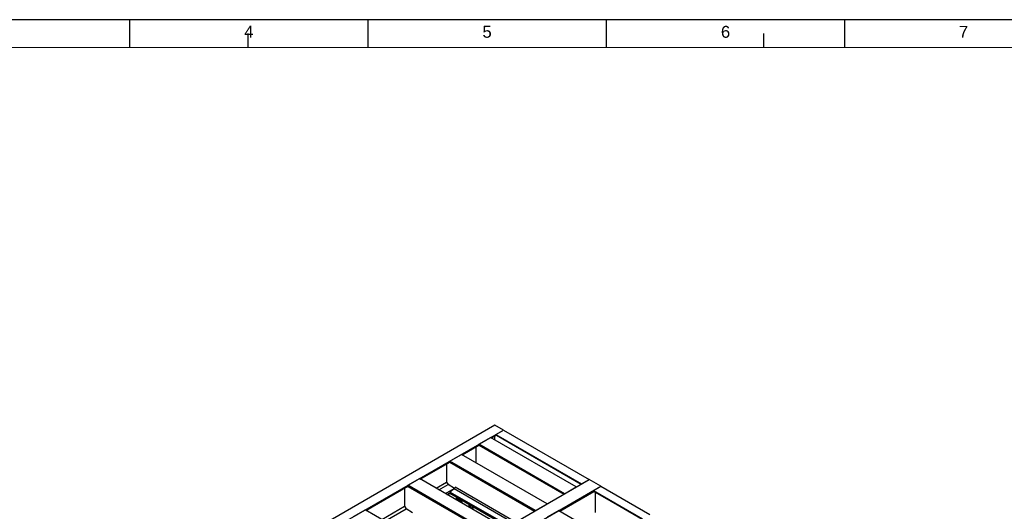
# Model space of a CAD drawing. Header units: millimetres. Extents: x 0 to 25230, y 0 to 17820.
# Tile 107 of 244: x 4573 to 12020, y 14102 to 17820. Entities that reach past the tile are written whole.
import ezdxf

# ---------------------------------------------------------------- set-up
doc = ezdxf.new("R2010")
doc.units = ezdxf.units.MM
doc.linetypes.add('SLD-Sólida', pattern=[0])
doc.layers.add('DETALHAMENTO', color=8, linetype='SLD-Sólida')
doc.layers.add('REFERÊNCIAS', color=9, linetype='SLD-Sólida')
doc.styles.add('SLDTEXTSTYLE0', font='ARIAL.TTF')

msp = doc.modelspace()

# ---------------------------------------------------------------- linework, layer by layer
at = {"color": 7, "linetype": 'SLD-Sólida', "lineweight": 18, "ltscale": 30}
msp.add_line((750, 17610), (25020, 17610), dxfattribs=at)
at = {"layer": 'DETALHAMENTO', "color": 7, "ltscale": 30}
for p, q in [((5406.4, 17820), (3604.3, 17820)), ((7208.6, 17820), (5406.4, 17820)), ((9010.7, 17820), (7208.6, 17820)), ((10812.9, 17820), (9010.7, 17820)), ((12615, 17820), (10812.9, 17820)), ((6300, 17610), (6300, 17715)), ((10200, 17610), (10200, 17715))]:
    msp.add_line(p, q, dxfattribs=at)
at = {"layer": 'DETALHAMENTO', "color": 7, "linetype": 'SLD-Sólida', "ltscale": 30}
for p, q in [((5406.4, 17610), (5406.4, 17820)), ((7208.6, 17610), (7208.6, 17820)), ((9010.7, 17610), (9010.7, 17820)), ((10812.9, 17610), (10812.9, 17820))]:
    msp.add_line(p, q, dxfattribs=at)
at = {"layer": 'REFERÊNCIAS', "linetype": 'SLD-Sólida', "lineweight": 25, "ltscale": 30}
for p, q in [((8167.9, 14752.7), (3614.1, 12123.9)), ((8231.5, 14716), (8167.9, 14752.7)), ((3677.8, 12087.2), (8231.5, 14716)), ((8137.9, 14657.4), (8176.1, 14679.5)), ((8140.3, 14656.1), (8178.4, 14678.1)), ((8167.9, 14640.1), (8167.9, 14672)), ((8175, 14683.3), (8231.5, 14716)), ((8175, 14683.3), (8823.2, 14309.1)), ((8175, 14683.3), (8175, 14681.3)), ((8175, 14681.3), (8821.5, 14308.1)), ((8175.7, 14679.7), (8820.4, 14307.5)), ((8178.4, 14678.1), (8820.4, 14307.5)), ((8231.5, 14716), (8879.8, 14341.8)), ((7917.6, 14530.2), (8045.6, 14604.1)), ((7919.9, 14528.9), (8045.7, 14601.5)), ((8045.6, 14608.7), (8134, 14659.7)), ((8045.6, 14608.7), (8045.6, 14602.2)), ((8693.9, 14234.4), (8045.6, 14608.7)), ((8688.3, 14231.2), (8045.6, 14602.2)), ((8046.4, 14600.6), (8687.3, 14230.6)), ((8782.3, 14285.5), (8134, 14659.7)), ((7825.3, 14481.5), (7913.7, 14532.5)), ((8561.9, 14158.3), (7913.7, 14532.5)), ((8022.4, 14588), (8022.4, 14469.8)), ((7600.1, 14347), (7825.3, 14477)), ((7602.5, 14345.6), (7825.4, 14474.3)), ((7802, 14460.8), (7802, 14322.7)), ((7825.3, 14481.5), (7825.3, 14475)), ((8473.6, 14107.2), (7825.3, 14481.5)), ((8468, 14104), (7825.3, 14475)), ((7826, 14473.4), (8466.9, 14103.4)), ((4326, 11712.9), (8879.8, 14341.8)), ((7507.8, 14298.2), (7596.2, 14349.2)), ((7507.8, 14298.2), (7507.8, 14291.7)), ((8156.1, 13924), (7507.8, 14298.2)), ((8244.5, 13975), (7596.2, 14349.2)), ((7722.1, 14276.6), (7802, 14322.7)), ((7744.2, 14263.7), (7813.1, 14303.5)), ((7802, 14322.7), (7813.3, 14303.1)), ((7861.8, 14273.1), (7813.3, 14303.1)), ((8823.2, 14309.1), (8879.8, 14341.8)), ((8968.2, 14290.7), (8879.8, 14341.8)), ((4414.4, 11661.9), (8968.2, 14290.7)), ((7190, 14110.2), (7507.8, 14293.7)), ((7192.3, 14108.8), (7507.9, 14291)), ((7484.5, 14277.5), (7484.5, 14139.4)), ((8150.5, 13920.7), (7507.8, 14291.7)), ((7508.5, 14290.1), (8149.4, 13920.1)), ((7793.3, 14235.4), (7860.2, 14274)), ((7804.4, 14229), (7825.3, 14241)), ((7808.4, 14226.7), (7825.3, 14236.5)), ((7825.3, 14243), (7825.3, 14236.5)), ((8267, 13988), (7825.3, 14243)), ((8261.4, 13984.8), (7825.3, 14236.5)), ((7859.1, 14270.5), (7827.5, 14247.1)), ((8271.6, 13990.7), (7827.5, 14247.1)), ((8307.7, 14011.5), (7859.1, 14270.5)), ((8321.8, 14019.7), (7865.7, 14283)), ((8655.9, 14104), (8914.4, 14253.2)), ((8657, 14103.4), (8915.4, 14252.6)), ((8693.9, 14234.4), (8782.3, 14285.5)), ((8911.6, 14258.1), (8968.2, 14290.7)), ((8911.6, 14258.1), (9282.8, 14043.8)), ((8911.6, 14258.1), (8911.6, 14256)), ((8911.6, 14256), (9281.1, 14042.7)), ((8912.3, 14254.4), (9280, 14042.2)), ((8924.3, 14247.5), (9280, 14042.1)), ((8927.8, 14092.3), (8927.8, 14245.5)), ((8968.2, 14290.7), (9339.4, 14076.4)), ((7874.5, 14197.4), (7872.8, 14196.4)), ((7872.8, 14196.4), (7915.3, 14171.9)), ((7872.8, 14196.4), (7872.8, 14189.5)), ((7893.8, 14191.5), (7879, 14197.6)), ((7917.3, 14175.5), (7906.7, 14184)), ((7907.6, 14189), (7907.6, 14183.3)), ((7915.3, 14171.9), (7916.9, 14172.9)), ((7915.3, 14171.9), (7915.3, 14165)), ((7916.9, 14172.9), (7916.9, 14164.1)), ((7917.9, 14163.5), (7917.9, 14174.3)), ((7968.9, 14153.6), (7968.9, 14134.1)), ((8473.6, 14107.2), (8561.9, 14158.3)), ((7097.7, 14061.4), (7186.1, 14112.5)), ((7834.3, 13738.2), (7186.1, 14112.5)), ((7311.9, 14039.8), (7484.5, 14139.4)), ((7334.1, 14027), (7495.6, 14120.2)), ((7484.5, 14139.4), (7495.9, 14119.8)), ((7544.3, 14089.8), (7495.9, 14119.8)), ((7979.2, 14147.7), (7979.2, 14128.1)), ((7993.9, 14139.2), (7993.9, 14119.6)), ((7998.5, 14136.5), (7998.5, 14117)), ((8000.1, 14135.6), (8000.1, 14116)), ((8650.3, 14107.2), (8561.9, 14056.2)), ((8650.3, 14107.2), (9021.6, 13892.9))]:
    msp.add_line(p, q, dxfattribs=at)
at = {"layer": 'REFERÊNCIAS', "linetype": 'SLD-Sólida', "lineweight": 25, "ltscale": 30, "flags": 128}
for points in [[(8924.3, 14247.5), (8924.3, 14247.5), (8924.2, 14247.6)], [(7916.9, 14172.9), (7917.3, 14173.1), (7917.6, 14173.4), (7917.8, 14173.8), (7917.9, 14174.1), (7917.9, 14174.5), (7917.8, 14174.9), (7917.6, 14175.2), (7917.3, 14175.5)]]:
    msp.add_lwpolyline(points, dxfattribs=at)
at = {"layer": 'REFERÊNCIAS', "linetype": 'SLD-Sólida', "lineweight": 25, "ltscale": 900}
for centre, radius, start, end in [((8176.6, 14681.1), 1.68, 172.74417, 235.94365), ((8047.3, 14602), 1.74, 173.31666, 235.37116), ((7827, 14474.8), 1.74, 173.31666, 235.37116), ((7509.5, 14291.5), 1.74, 173.31666, 235.37116), ((7830.8, 14242.7), 5.56, 127.4869, 177.12555), ((7848.8, 14283.9), 16.9, 307.4869, 357.12555), ((8913.3, 14255.8), 1.68, 172.74417, 235.94365), ((7877, 14192.4), 5.57, 68.37317, 117.09626), ((7898.4, 14203.4), 12.8, 248.67865, 291.93444), ((7908.6, 14186.7), 3.24, 122.0395, 236.12098)]:
    msp.add_arc(centre, radius, start, end, dxfattribs=at)

# ---------------------------------------------------------------- texts
at = {"layer": 'DETALHAMENTO', "color": 7, "ltscale": 30, "char_height": 90, "attachment_point": 1, "style": 'SLDTEXTSTYLE0'}
for s, insert in [('4', (6270.9, 17773.6)), ('5', (8073.1, 17773.6)), ('6', (9876.7, 17773.3)), ('7', (11676.5, 17773.3))]:
    msp.add_mtext(s, dxfattribs=dict(at, insert=insert))

doc.saveas('drawing.dxf')
